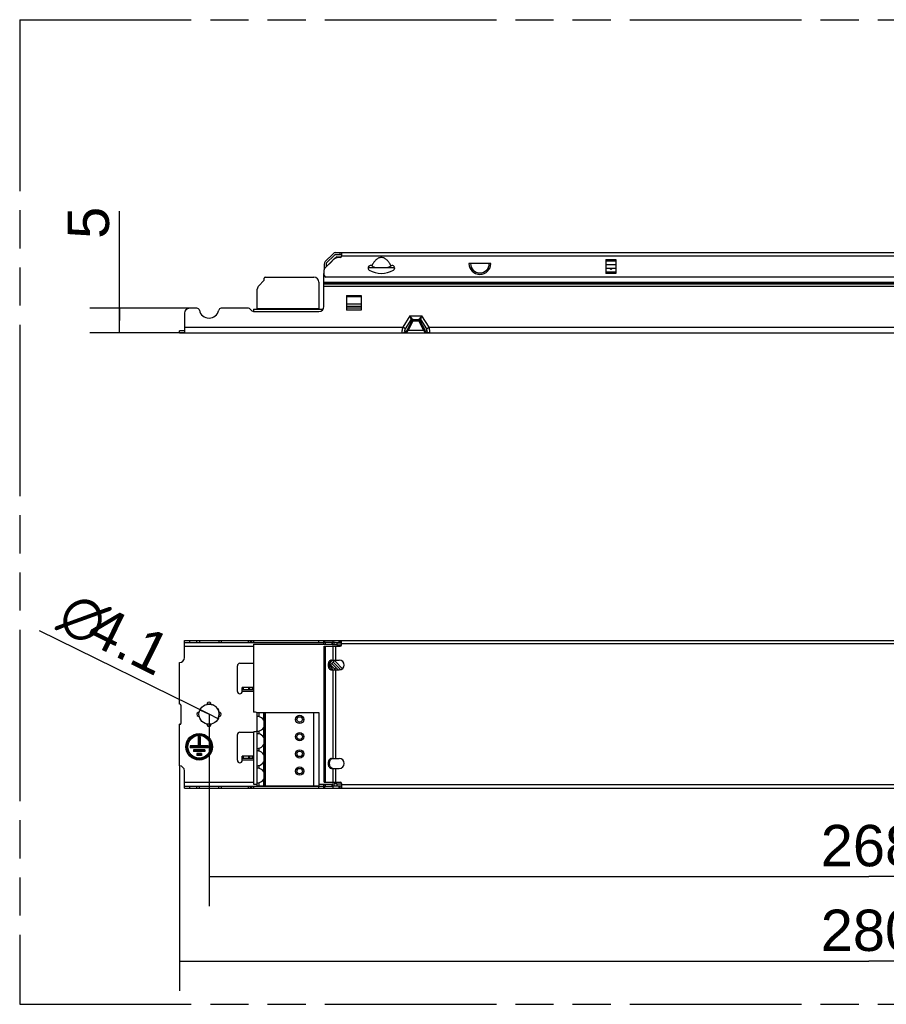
# Model space of a CAD drawing. Header units: millimetres. Extents: x 0 to 210, y 0 to 297.
# Tile 3 of 11: x 50 to 94, y 133 to 183. Entities that reach past the tile are written whole.
import ezdxf
from ezdxf.enums import TextEntityAlignment as Align

# ---------------------------------------------------------------- set-up
doc = ezdxf.new("R2010")
doc.units = ezdxf.units.MM
doc.header["$LTSCALE"] = 19.36
doc.linetypes.add('PHANTOM', pattern=[0.8, 0.45, -0.05, 0.1, -0.05, 0.1, -0.05])
doc.layers.get('0').update_dxf_attribs({"linetype": 'CONTINUOUS'})
doc.layers.add('DEFAULT_3', color=7, linetype='PHANTOM')
doc.layers.add('Z_DIM_2D', color=7, linetype='CONTINUOUS')
doc.styles.add('TEXTSTYLE_3', font='helveticaneueltw1g-ltcn.otf')
doc.styles.add('TEXTSTYLE_4', font='gdt', dxfattribs={"width": 0.7})
doc.dimstyles.new('DIMSTYLE_1', dxfattribs={"dimtxt": 2.1, "dimasz": 3.5, "dimexe": 1.5, "dimexo": 0, "dimgap": 0.525, "dimtad": 1, "dimdec": 3, "dimlfac": 4, "dimdsep": 46, "dimtxsty": 'TEXTSTYLE_3', "dimblk": '_FILLED', "dimblk1": '_FILLED', "dimblk2": '_FILLED', "dimcen": 0.09, "dimclrt": 5, "dimadec": 3, "dimazin": 2, "dimtp": 0.5, "dimtm": 0.5, "dimtfac": 1, "dimtdec": 3, "dimtofl": 0, "dimtmove": 0, "dimatfit": 3, "dimldrblk": '_FILLED', "dimfxl": 0, "dimtolj": 1, "dimarcsym": 0})
doc.dimstyles.new('DIMSTYLE_3', dxfattribs={"dimtxt": 2.1, "dimasz": 3.5, "dimexe": 1.5, "dimexo": 0, "dimgap": 0.525, "dimtad": 1, "dimdec": 3, "dimlfac": 4, "dimdsep": 46, "dimtxsty": 'TEXTSTYLE_3', "dimblk": '_FILLED', "dimblk1": '_FILLED', "dimblk2": '_FILLED', "dimcen": 0.09, "dimclrt": 5, "dimadec": 3, "dimazin": 2, "dimtp": 0.1, "dimtm": 0.1, "dimtfac": 1, "dimtdec": 3, "dimtofl": 0, "dimtmove": 0, "dimatfit": 3, "dimldrblk": '_FILLED', "dimfxl": 0, "dimtolj": 1, "dimarcsym": 0})
doc.dimstyles.new('DIMSTYLE_4', dxfattribs={"dimtxt": 2.1, "dimasz": 3.5, "dimexe": 1.5, "dimexo": 0, "dimtad": 1, "dimdec": 3, "dimlfac": 4, "dimdsep": 46, "dimtxsty": 'TEXTSTYLE_3', "dimblk": '_FILLED', "dimblk1": '_FILLED', "dimblk2": '_FILLED', "dimcen": 0.09, "dimclrt": 5, "dimadec": 3, "dimazin": 2, "dimtp": 0.1, "dimtm": 0.1, "dimtfac": 1, "dimtdec": 3, "dimtmove": 0, "dimatfit": 2, "dimldrblk": '_FILLED', "dimfxl": 0, "dimtolj": 1, "dimarcsym": 0})

# ---------------------------------------------------------------- blocks, each defined once
blk = doc.blocks.new('*D2')
at = {"layer": 'Z_DIM_2D', "color": 2, "linetype": 'Continuous', "transparency": 16777216}
for p, q in [((58.241, 144.785), (58.241, 133.363)), ((128.241, 144.785), (128.241, 133.363)), ((58.241, 134.863), (93.241, 134.863)), ((128.241, 134.863), (93.241, 134.863))]:
    blk.add_line(p, q, dxfattribs=at)
at = {"layer": 'Z_DIM_2D', "color": 5, "linetype": 'Continuous', "transparency": 16777216, "style": 'TEXTSTYLE_3'}
blk.add_text('280', height=2.1, dxfattribs=at).set_placement((93.241, 135.388), align=Align.CENTER)
blk = doc.blocks.new('_FILLED')
at = {"color": 0, "linetype": 'ByBlock'}
blk.add_solid([(0, 0), (-1, 0.125), (-1, -0.125)], dxfattribs=at)
blk = doc.blocks.new('_NONE')
blk = doc.blocks.new('*D3')
at = {"layer": 'Z_DIM_2D', "color": 2, "linetype": 'Continuous', "transparency": 16777216}
for p, q in [((59.741, 147.41), (59.741, 137.664)), ((126.741, 147.41), (126.741, 137.664)), ((59.741, 139.164), (93.241, 139.164)), ((126.741, 139.164), (93.241, 139.164))]:
    blk.add_line(p, q, dxfattribs=at)
at = {"layer": 'Z_DIM_2D', "color": 5, "linetype": 'Continuous', "transparency": 16777216, "style": 'TEXTSTYLE_3'}
blk.add_text('268', height=2.1, dxfattribs=at).set_placement((93.241, 139.689), align=Align.CENTER)
blk = doc.blocks.new('*D7')
at = {"layer": 'Z_DIM_2D', "color": 2, "linetype": 'Continuous', "transparency": 16777216}
for p, q in [((59.741, 147.41), (51.141, 151.651)), ((59.281, 147.637), (59.741, 147.41)), ((60.201, 147.184), (59.741, 147.41))]:
    blk.add_line(p, q, dxfattribs=at)
at = {"layer": 'Z_DIM_2D', "color": 5, "linetype": 'Continuous', "transparency": 16777216}
for s, style, p in [('n', 'TEXTSTYLE_4', (53.885, 150.884)), ('4.1', 'TEXTSTYLE_3', (57.047, 149.324))]:
    blk.add_text(s, height=2.1, rotation=-26.2485, dxfattribs=dict(at, style=style)).set_placement(p, align=Align.RIGHT)
blk = doc.blocks.new('*D8')
at = {"layer": 'Z_DIM_2D', "color": 2, "linetype": 'Continuous', "transparency": 16777216}
for p, q in [((55.188, 167.399), (55.188, 172.961)), ((58.741, 168.024), (53.688, 168.024)), ((55.188, 168.024), (55.188, 167.399)), ((55.188, 166.774), (55.188, 167.399)), ((58.491, 166.774), (53.688, 166.774))]:
    blk.add_line(p, q, dxfattribs=at)
at = {"layer": 'Z_DIM_2D', "color": 5, "linetype": 'Continuous', "transparency": 16777216, "style": 'TEXTSTYLE_3'}
blk.add_text('5', height=2.1, rotation=90, dxfattribs=at).set_placement((54.663, 171.551))

msp = doc.modelspace()

# ---------------------------------------------------------------- linework, layer by layer
at = {"color": 6, "linetype": 'Continuous'}
for p, q in [((65.63414, 170.39646), (66.03592, 170.79824)), ((65.70485, 170.32575), (66.10663, 170.72753)), ((66.15966, 170.8495), (120.32253, 170.8495)), ((66.15966, 170.7495), (66.46609, 170.7495)), ((66.39109, 170.5995), (66.33178, 170.5995)), ((66.46609, 170.8495), (66.46609, 170.6745)), ((79.89109, 170.50979), (79.89109, 169.78921)), ((80.39109, 170.50979), (80.39109, 169.78921)), ((65.58288, 170.27272), (65.58288, 170.00611)), ((65.61003, 170.04343), (66.04894, 170.48234)), ((65.68288, 170.27272), (65.68288, 170.12321)), ((68.00614, 170.18277), (68.00071, 170.18578)), ((68.01764, 170.17588), (68.00607, 170.18264)), ((68.97612, 170.18264), (68.96461, 170.17592)), ((68.98162, 170.18579), (68.97612, 170.18264)), ((68.98165, 170.18565), (68.97612, 170.18264)), ((74.04787, 170.2995), (72.93432, 170.2995)), ((65.56609, 169.93737), (65.56609, 169.7995)), ((120.81609, 169.5995), (65.66609, 169.5995)), ((65.56609, 151.06029), (65.56609, 151.16029)), ((65.56609, 151.16029), (120.91609, 151.16029)), ((65.56609, 151.06029), (65.58512, 151.06029)), ((65.98526, 151.06029), (66.46609, 151.06029)), ((66.46609, 150.93529), (66.46609, 151.16029)), ((65.58288, 143.96029), (65.58288, 150.86029)), ((65.58288, 150.86029), (66.39109, 150.86029)), ((65.96092, 150.16029), (66.35359, 150.16029)), ((65.96092, 149.66029), (66.35359, 149.66029)), ((65.96092, 145.16029), (66.35359, 145.16029)), ((65.96092, 144.66029), (66.35359, 144.66029)), ((65.56609, 143.66029), (65.56609, 143.76029)), ((65.62277, 143.76029), (65.56609, 143.76029)), ((65.56609, 143.66029), (120.91609, 143.66029)), ((65.58288, 143.96029), (66.39109, 143.96029)), ((66.46609, 143.76029), (65.98526, 143.76029)), ((66.46609, 143.88529), (66.46609, 143.66029))]:
    msp.add_line(p, q, dxfattribs=at)
at = {"color": 7, "linetype": 'Continuous'}
for p, q in [((65.99638, 170.44302), (66.09465, 170.54092)), ((66.23026, 170.637), (66.45604, 170.637)), ((65.63932, 170.07964), (65.98526, 170.42559)), ((65.98526, 170.42559), (65.99638, 170.44302)), ((67.81843, 170.0995), (69.16377, 170.0995)), ((62.54109, 169.48057), (62.54109, 169.5495)), ((62.59109, 169.5995), (65.06609, 169.5995)), ((65.56609, 168.112), (65.56609, 169.7995)), ((62.26432, 169.17272), (62.51913, 169.42753)), ((65.31609, 169.3495), (65.31609, 167.9995)), ((62.19109, 167.9995), (62.19109, 168.99595)), ((66.71609, 168.6745), (66.71609, 167.9245)), ((67.46609, 168.6745), (67.46609, 167.9245)), ((59.12872, 168.0245), (58.74109, 168.0245)), ((61.73932, 168.0245), (60.35347, 168.0245)), ((58.49109, 167.7745), (58.49109, 166.7745)), ((61.82771, 167.98789), (61.91698, 167.89861)), ((61.99109, 167.987), (61.99109, 167.862)), ((61.99109, 167.987), (65.53228, 167.987)), ((62.00537, 167.862), (65.31609, 167.862)), ((65.31609, 167.9995), (62.19109, 167.9995)), ((63.51736, 167.99325), (63.08424, 167.99325)), ((63.29734, 167.987), (63.29734, 167.9995)), ((63.38484, 167.987), (63.38484, 167.9995)), ((64.74613, 167.99325), (64.43675, 167.99325)), ((64.54734, 167.987), (64.54734, 167.9995)), ((64.63484, 167.987), (64.63484, 167.9995)), ((70.11139, 167.462), (70.37079, 167.462)), ((58.24109, 166.7745), (58.24109, 166.8745)), ((58.49109, 166.8745), (58.24109, 166.8745)), ((58.24109, 166.7745), (128.24109, 166.7745)), ((58.49109, 150.28529), (58.49109, 151.16029)), ((58.49109, 151.16029), (65.56609, 151.16029)), ((58.49109, 151.06029), (65.56609, 151.06029)), ((65.56609, 150.96029), (65.56609, 151.06029)), ((65.98526, 151.06029), (65.58512, 151.06029)), ((65.98526, 150.96029), (65.98526, 151.06029)), ((65.99638, 151.05953), (65.99638, 150.95991)), ((66.09465, 151.05097), (65.99638, 151.05953)), ((66.23026, 151.04256), (66.23026, 150.94294)), ((66.23026, 151.04256), (66.46609, 151.04256)), ((61.99109, 150.96029), (61.99109, 147.52279)), ((61.99109, 150.96029), (65.99638, 150.96029)), ((65.99638, 150.95991), (66.09465, 150.95135)), ((66.23026, 150.94294), (66.46609, 150.94294)), ((58.24109, 147.92279), (58.24109, 150.03529)), ((65.94068, 150.08963), (65.90533, 150.05427)), ((65.90533, 149.91285), (66.04675, 150.05427)), ((66.51926, 149.72318), (66.15281, 150.08963)), ((61.17859, 148.57279), (61.17859, 149.87279)), ((61.30359, 149.99779), (61.99109, 149.99779)), ((65.90533, 149.91285), (66.15788, 149.66029)), ((65.90534, 149.84213), (65.94068, 149.80678)), ((66.2993, 149.66029), (65.97604, 149.98356)), ((61.42859, 148.57279), (61.42859, 148.77279)), ((61.99109, 148.77279), (61.42859, 148.77279)), ((61.42859, 148.67279), (61.99109, 148.67279)), ((61.95359, 148.67279), (61.95359, 148.77279)), ((58.26609, 147.92279), (58.24109, 147.92279)), ((58.31609, 147.87279), (58.31609, 146.94779)), ((62.19109, 143.77279), (62.19109, 147.49779)), ((62.19109, 147.49779), (65.31609, 147.49779)), ((62.54109, 143.77279), (62.54109, 147.49779)), ((65.31609, 147.49779), (65.31609, 143.77279)), ((58.24109, 144.78529), (58.24109, 146.89779)), ((58.26609, 146.89779), (58.24109, 146.89779)), ((61.99109, 146.52279), (61.99109, 143.86029)), ((59.19109, 146.26029), (59.19109, 145.81029)), ((59.19109, 146.26029), (59.29109, 146.26029)), ((59.24109, 146.26029), (59.24109, 145.76029)), ((59.29109, 146.26029), (59.29109, 145.81029)), ((61.17859, 145.07279), (61.17859, 146.37279)), ((61.30359, 146.49779), (61.99109, 146.49779)), ((58.79109, 145.81029), (58.79109, 145.71029)), ((59.19109, 145.81029), (58.79109, 145.81029)), ((59.69109, 145.76029), (58.79109, 145.76029)), ((59.69109, 145.71029), (58.79109, 145.71029)), ((58.95359, 145.61029), (58.95359, 145.51029)), ((59.52859, 145.61029), (58.95359, 145.61029)), ((59.52859, 145.56029), (58.95359, 145.56029)), ((59.52859, 145.51029), (58.95359, 145.51029)), ((59.19109, 145.81029), (59.24109, 145.76029)), ((59.24109, 145.76029), (59.29109, 145.81029)), ((59.69109, 145.81029), (59.29109, 145.81029)), ((59.52859, 145.61029), (59.52859, 145.51029)), ((59.69109, 145.81029), (59.69109, 145.71029)), ((59.11609, 145.41029), (59.11609, 145.31029)), ((59.36609, 145.41029), (59.11609, 145.41029)), ((59.36609, 145.36029), (59.11609, 145.36029)), ((59.36609, 145.31029), (59.11609, 145.31029)), ((59.36609, 145.41029), (59.36609, 145.31029)), ((61.42859, 145.07279), (61.42859, 145.27279)), ((61.99109, 145.27279), (61.42859, 145.27279)), ((61.42859, 145.17279), (61.99109, 145.17279)), ((61.95359, 145.17279), (61.95359, 145.27279)), ((58.49109, 143.66029), (58.49109, 144.53529)), ((58.49109, 143.76029), (65.56609, 143.76029)), ((58.49109, 143.66029), (65.56609, 143.66029)), ((61.99109, 143.86029), (62.19109, 143.86029)), ((62.19109, 143.77279), (65.31609, 143.77279)), ((65.31609, 143.86029), (65.99638, 143.86029)), ((65.56609, 143.76029), (65.56609, 143.86029)), ((65.62277, 143.76029), (65.98526, 143.76029)), ((65.98526, 143.76029), (65.98526, 143.86029)), ((66.09465, 143.86924), (65.99638, 143.86067)), ((65.99638, 143.86067), (65.99638, 143.76105)), ((65.99638, 143.76105), (66.09465, 143.76962)), ((66.23026, 143.87764), (66.23026, 143.77802)), ((66.23026, 143.87764), (66.46609, 143.87764)), ((66.23026, 143.77802), (66.46609, 143.77802))]:
    msp.add_line(p, q, dxfattribs=at)
at = {"color": 9, "linetype": 'Continuous'}
for p, q in [((66.39109, 170.7495), (66.39109, 170.8495)), ((120.01609, 170.6745), (66.46609, 170.6745)), ((79.89109, 170.50979), (80.39109, 170.50979)), ((65.99219, 170.42559), (65.98526, 170.42559)), ((65.99638, 170.44302), (66.00962, 170.44302)), ((80.39109, 170.42229), (79.89109, 170.42229)), ((79.89109, 170.2495), (80.39109, 170.2495)), ((80.39109, 170.0495), (79.89109, 170.0495)), ((79.89109, 169.87671), (80.39109, 169.87671)), ((80.39109, 169.78921), (79.89109, 169.78921)), ((65.56609, 169.3495), (120.91609, 169.3495)), ((120.91609, 169.27879), (65.56609, 169.27879)), ((65.56609, 169.26666), (120.91609, 169.26666)), ((120.91609, 169.12524), (65.56609, 169.12524)), ((66.71609, 168.6745), (67.46609, 168.6745)), ((67.46609, 168.6098), (66.71609, 168.6098)), ((66.71609, 168.24263), (67.46609, 168.24263)), ((67.46609, 168.1195), (66.71609, 168.1195)), ((66.71609, 168.0445), (67.46609, 168.0445)), ((67.46609, 167.9245), (66.71609, 167.9245)), ((69.93447, 167.637), (69.57338, 167.0745)), ((69.93447, 167.637), (69.9955, 167.43296)), ((70.07321, 167.47542), (69.93447, 167.637)), ((69.93447, 167.637), (70.54772, 167.637)), ((70.54772, 167.637), (70.40898, 167.47542)), ((70.48668, 167.43296), (70.54772, 167.637)), ((70.90881, 167.0745), (70.54772, 167.637)), ((58.49109, 167.0745), (69.57338, 167.0745)), ((69.70936, 166.98721), (69.57338, 167.0745)), ((69.70936, 166.98721), (69.9955, 167.43296)), ((70.03711, 167.40597), (69.79062, 166.9222)), ((69.84889, 166.9042), (70.09534, 167.38788)), ((70.03415, 167.41188), (70.03969, 167.41188)), ((70.09534, 167.38788), (70.38685, 167.38788)), ((70.11139, 167.462), (70.10622, 167.46172)), ((70.37079, 167.462), (70.37182, 167.46172)), ((70.38685, 167.38788), (70.63329, 166.90421)), ((70.4425, 167.41188), (70.44803, 167.41188)), ((70.44512, 167.40588), (70.69157, 166.9222)), ((70.48668, 167.43296), (70.77283, 166.98721)), ((70.77283, 166.98721), (70.90881, 167.0745)), ((70.90881, 167.0745), (95.07338, 167.0745)), ((69.69089, 166.86221), (69.76436, 166.86221)), ((70.63329, 166.90421), (69.84889, 166.9042)), ((70.7913, 166.86221), (70.71782, 166.86223)), ((58.74109, 151.16029), (58.74109, 151.06029)), ((59.12872, 151.06029), (59.12872, 151.16029)), ((59.2512, 151.16029), (59.2512, 151.06029)), ((60.23099, 151.16029), (60.23099, 151.06029)), ((60.35347, 151.16029), (60.35347, 151.06029)), ((61.73932, 151.06029), (61.73932, 151.16029)), ((61.82771, 151.16029), (61.82771, 151.06029)), ((61.91698, 151.06029), (61.91698, 151.16029)), ((62.00537, 151.16029), (62.00537, 151.06029)), ((65.31609, 151.06029), (65.31609, 151.16029)), ((65.61003, 151.16029), (65.61003, 151.06029)), ((65.63932, 151.06029), (65.63932, 150.96029)), ((66.04894, 151.06029), (66.04894, 151.16029)), ((66.09465, 150.95135), (66.09465, 151.05097)), ((66.33178, 151.16029), (66.33178, 151.06029)), ((66.39109, 151.06029), (66.39109, 151.16029)), ((58.49109, 150.86029), (61.99109, 150.86029)), ((65.63414, 150.86029), (65.63414, 143.96029)), ((66.03592, 150.16029), (66.03592, 150.86029)), ((66.15966, 150.86029), (66.15966, 150.16029)), ((120.01609, 150.98529), (66.46609, 150.98529)), ((66.42898, 149.67204), (66.04675, 150.05427)), ((66.03592, 145.16029), (66.03592, 149.66029)), ((66.18726, 149.77234), (66.11655, 149.70163)), ((66.15966, 149.66029), (66.15966, 145.16029)), ((66.26876, 149.69084), (66.23821, 149.66029)), ((61.99109, 148.57279), (61.42859, 148.57279)), ((61.47859, 148.77279), (61.47859, 148.67279)), ((61.7527, 148.67279), (61.7527, 148.77279)), ((61.79802, 148.77279), (61.79802, 148.67279)), ((62.26432, 147.49779), (62.26432, 147.29057)), ((62.51913, 147.1045), (62.51913, 147.49779)), ((62.59109, 147.49779), (62.59109, 143.77279)), ((65.06609, 143.77279), (65.06609, 147.49779)), ((62.26432, 146.55501), (62.26432, 146.41557)), ((62.51913, 146.2295), (62.51913, 146.74108)), ((62.26432, 145.68001), (62.26432, 145.54057)), ((62.51913, 145.3545), (62.51913, 145.86608)), ((61.99109, 145.07279), (61.42859, 145.07279)), ((61.47859, 145.27279), (61.47859, 145.17279)), ((61.7527, 145.17279), (61.7527, 145.27279)), ((61.79802, 145.27279), (61.79802, 145.17279)), ((62.26432, 144.80501), (62.26432, 144.66557)), ((62.51913, 144.4795), (62.51913, 144.99108)), ((66.03592, 143.96029), (66.03592, 144.66029)), ((66.15966, 144.66029), (66.15966, 143.96029)), ((62.51913, 143.77279), (62.51913, 144.11608)), ((58.49109, 143.96029), (61.99109, 143.96029)), ((58.74109, 143.76029), (58.74109, 143.66029)), ((59.12872, 143.66029), (59.12872, 143.76029)), ((59.2512, 143.66029), (59.2512, 143.76029)), ((60.23099, 143.66029), (60.23099, 143.76029)), ((60.35347, 143.76029), (60.35347, 143.66029)), ((61.73932, 143.66029), (61.73932, 143.76029)), ((61.82771, 143.76029), (61.82771, 143.66029)), ((61.91698, 143.66029), (61.91698, 143.76029)), ((62.00537, 143.76029), (62.00537, 143.66029)), ((62.26432, 143.93001), (62.26432, 143.77279)), ((65.31609, 143.66029), (65.31609, 143.76029)), ((65.61003, 143.76029), (65.61003, 143.66029)), ((65.63932, 143.86029), (65.63932, 143.76029)), ((66.04894, 143.66029), (66.04894, 143.76029)), ((66.09465, 143.76962), (66.09465, 143.86924)), ((66.33178, 143.76029), (66.33178, 143.66029)), ((66.39109, 143.66029), (66.39109, 143.76029)), ((66.46609, 143.83529), (120.01609, 143.83529))]:
    msp.add_line(p, q, dxfattribs=at)
at = {"color": 7, "linetype": 'Continuous'}
for centre, radius in [((59.74109, 147.41029), 0.5125), ((64.34109, 147.14779), 0.2125), ((64.34109, 147.14779), 0.1375), ((59.24109, 145.76029), 0.675), ((59.24109, 145.76029), 0.625), ((59.24109, 145.76029), 0.575), ((64.34109, 146.27279), 0.2125), ((64.34109, 146.27279), 0.1375), ((64.34109, 145.39779), 0.2125), ((64.34109, 145.39779), 0.1375), ((64.34109, 144.52279), 0.2125), ((64.34109, 144.52279), 0.1375)]:
    msp.add_circle(centre, radius, dxfattribs=at)
at = {"color": 6, "linetype": 'Continuous'}
for centre, radius, start, end in [((66.15966, 170.6745), 0.175, 90, 135), ((66.33178, 170.1995), 0.4, 90, 135), ((66.15966, 170.6745), 0.075, 90, 135), ((66.39109, 170.6745), 0.075, 270, 360), ((65.71609, 169.93737), 0.15, 135, 180), ((65.75788, 170.27272), 0.175, 135, 180), ((65.75788, 170.27272), 0.075, 135, 180), ((67.94109, 170.07585), 0.125, 80.135822, 239.228403), ((67.9408, 170.07442), 0.12646, 73.226738, 80.119088), ((67.93999, 170.07197), 0.12904, 64.168704, 73.196459), ((67.93942, 170.07069), 0.13044, 61.960682, 64.184157), ((68.49128, 171.00001), 0.95054, 240.113092, 251.328663), ((68.49114, 170.99945), 0.94994, 288.668998, 299.895984), ((69.04109, 170.07585), 0.125, 318.652437, 118.395831), ((65.81609, 169.7995), 0.25, 180.000027, 233.130102), ((68.49109, 170.9995), 1.2, 239.227675, 300.808561), ((69.03955, 170.07741), 0.12719, 301.351853, 318.58393), ((66.39109, 150.93529), 0.075, 270, 360), ((66.35359, 149.91029), 0.25, 270, 90), ((66.03236, 149.79035), 0.13011, 253.243965, 261.459434), ((66.35359, 144.91029), 0.25, 270, 90), ((66.03236, 144.79035), 0.13011, 253.243965, 261.459434), ((66.39109, 143.88529), 0.075, 0, 90)]:
    msp.add_arc(centre, radius, start, end, dxfattribs=at)
at = {"color": 7, "linetype": 'Continuous'}
for centre, radius, start, end in [((66.4495, 170.18382), 0.50343, 115.816867, 134.81885), ((65.81609, 169.90287), 0.25, 135, 146.497606), ((80.14109, 169.9745), 0.05, 30, 150), ((62.59109, 169.5495), 0.05, 90, 180), ((65.06609, 169.3495), 0.25, 0, 90), ((62.44109, 168.99595), 0.25, 135, 180), ((62.46609, 169.48057), 0.075, 315, 360), ((58.74109, 167.7745), 0.25, 90, 180), ((59.12872, 167.8995), 0.125, 11.536959, 90), ((60.35347, 167.8995), 0.125, 90, 168.463041), ((61.73932, 167.8995), 0.125, 45, 90), ((65.31609, 168.112), 0.25, 270, 360), ((59.74109, 168.0245), 0.5, 191.536959, 348.463041), ((62.00537, 167.987), 0.125, 225, 270), ((65.98523, 150.97833), 0.08197, 82.186072, 89.97717), ((65.98526, 150.79763), 0.16266, 86.080063, 89.996971), ((58.24109, 150.28529), 0.25, 270, 360), ((66.01139, 149.94821), 0.15, 135.000143, 225.007031), ((66.04675, 149.98356), 0.15, 45.001456, 134.998544), ((65.95836, 150.14266), 0.125, 315, 353.780714), ((61.30359, 149.87279), 0.125, 90, 180), ((65.69318, 149.55929), 0.35001, 16.832815, 44.999137), ((61.30359, 148.57279), 0.125, 180, 360), ((59.74109, 147.92279), 0.10711, 354.001718, 185.998282), ((58.26609, 147.87279), 0.05, 0, 90), ((59.22859, 147.41029), 0.10711, 84.001718, 275.998282), ((60.25359, 147.41029), 0.10711, 264.001718, 95.998282), ((61.99111, 147.02279), 0.5, 66.413148, 90.002146), ((58.26609, 146.94779), 0.05, 270, 360), ((59.74109, 146.89779), 0.10711, 174.001718, 5.998282), ((61.99111, 147.02279), 0.5, 269.997854, 293.586937), ((61.30359, 146.37279), 0.125, 90, 180), ((61.30359, 145.07279), 0.125, 180, 360), ((58.24109, 144.53529), 0.25, 0, 90), ((65.98526, 144.02295), 0.16266, 270.003029, 273.919937), ((65.98523, 143.84226), 0.08197, 270.02283, 277.813928)]:
    msp.add_arc(centre, radius, start, end, dxfattribs=at)
at = {"color": 9, "linetype": 'Continuous'}
for centre, radius, start, end in [((73.49109, 170.2995), 0.55678, 180, 360), ((73.49109, 170.2995), 0.47724, 180, 360), ((69.45235, 167.47037), 0.64826, 352.689654, 354.823442), ((70.11132, 167.39567), 0.06633, 94.362275, 103.727517), ((70.10837, 167.40763), 0.05422, 87.789508, 92.209638), ((70.3738, 167.4081), 0.05375, 87.823362, 92.226507)]:
    msp.add_arc(centre, radius, start, end, dxfattribs=at)
at = {"color": 7, "linetype": 'Continuous'}
for centre, major_axis, start_param, end_param in [((62.19109, 146.92279), (0, 0.375), -1.06492934, -0.19652473), ((62.19109, 146.92279), (0, 0.375), -2.94506792, -2.07666332), ((62.19109, 146.04779), (0, 0.375), -1.06492934, -0.19652473), ((62.19109, 146.04779), (0, 0.375), -2.94506792, -2.07666332), ((62.19109, 145.17279), (0, 0.375), -1.06492934, -0.19652473), ((62.19109, 145.17279), (0, 0.375), -2.94506792, -2.07666332), ((62.19109, 144.29779), (0, 0.375), -1.06492934, -0.19652473), ((62.19109, 144.29779), (0.375, 0), -1.37427159, -0.50586699)]:
    msp.add_ellipse(centre, major_axis=major_axis, ratio=1, start_param=start_param, end_param=end_param, dxfattribs=at)
at = {"color": 6, "linetype": 'Continuous'}
for points, knots in [([(68.97612, 170.18264), (68.95105, 170.23293), (68.89561, 170.33101), (68.79146, 170.46429), (68.65926, 170.57155), (68.49117, 170.61969), (68.32306, 170.57163), (68.19084, 170.4644), (68.08666, 170.33114), (68.0312, 170.23306), (68.00614, 170.18277)], [0, 0, 0, 0, 0.12540247, 0.25071018, 0.37571234, 0.50000094, 0.62428866, 0.74928995, 0.87459676, 1, 1, 1, 1]), ([(65.96092, 150.16029), (65.93749, 150.16029), (65.88718, 150.14508), (65.82956, 150.08683), (65.79256, 150.00494), (65.77978, 149.91029), (65.79256, 149.81564), (65.82956, 149.73375), (65.88717, 149.67551), (65.93749, 149.66029), (65.96092, 149.66029)], [0, 0, 0, 0, 0.10473489, 0.22232752, 0.35601406, 0.49999826, 0.64398154, 0.77766787, 0.89526289, 1, 1, 1, 1]), ([(65.99485, 149.66576), (65.97447, 149.67189), (65.93422, 149.69574), (65.88974, 149.75342), (65.86131, 149.82747), (65.85155, 149.91017), (65.86125, 149.99288), (65.88963, 150.06696), (65.93407, 150.12471), (65.9743, 150.14861), (65.99468, 150.15477)], [0, 0, 0, 0, 0.10673591, 0.22661001, 0.35942508, 0.49994068, 0.64046711, 0.77331312, 0.89322979, 1, 1, 1, 1]), ([(65.96092, 145.16029), (65.93749, 145.16029), (65.88718, 145.14508), (65.82956, 145.08683), (65.79256, 145.00494), (65.77978, 144.91029), (65.79256, 144.81564), (65.82956, 144.73375), (65.88717, 144.67551), (65.93749, 144.66029), (65.96092, 144.66029)], [0, 0, 0, 0, 0.10473489, 0.22232752, 0.35601406, 0.49999826, 0.64398154, 0.77766787, 0.89526289, 1, 1, 1, 1]), ([(65.99485, 144.66576), (65.97447, 144.67189), (65.93422, 144.69574), (65.88974, 144.75342), (65.86131, 144.82747), (65.85155, 144.91017), (65.86125, 144.99288), (65.88963, 145.06696), (65.93407, 145.12471), (65.9743, 145.14861), (65.99468, 145.15477)], [0, 0, 0, 0, 0.10673591, 0.22661001, 0.35942508, 0.49994068, 0.64046711, 0.77331312, 0.89322979, 1, 1, 1, 1])]:
    msp.add_open_spline(points, degree=3, knots=knots, dxfattribs=at)
at = {"color": 9, "linetype": 'Continuous'}
for points, knots in [([(69.57338, 167.0745), (69.56307, 167.03654), (69.54708, 166.96567), (69.53657, 166.89363), (69.53466, 166.86042)], [0, 0, 0, 0, 0.54178844, 1, 1, 1, 1]), ([(69.9955, 167.43296), (70.00921, 167.45096), (70.03629, 167.46929), (70.06586, 167.47482), (70.07321, 167.47542)], [0, 0, 0, 0, 0.75429519, 1, 1, 1, 1]), ([(69.9955, 167.43296), (69.99911, 167.42636), (70.01051, 167.41457), (70.02638, 167.41188), (70.03415, 167.41188)], [0, 0, 0, 0, 0.4916898, 1, 1, 1, 1]), ([(70.03415, 167.41188), (70.04123, 167.42559), (70.06148, 167.44984), (70.0915, 167.46078), (70.10628, 167.46181)], [0, 0, 0, 0, 0.510113, 1, 1, 1, 1]), ([(70.09534, 167.38788), (70.08444, 167.39307), (70.06559, 167.40064), (70.04541, 167.40608), (70.03706, 167.40588)], [0, 0, 0, 0, 0.59104439, 1, 1, 1, 1]), ([(70.09559, 167.4601), (70.08977, 167.45869), (70.06618, 167.44961), (70.0479, 167.42912), (70.03969, 167.41188)], [0, 0, 0, 0, 0.23855401, 1, 1, 1, 1]), ([(70.09797, 167.41188), (70.08731, 167.41474), (70.06781, 167.4179), (70.04754, 167.4155), (70.03969, 167.41188)], [0, 0, 0, 0, 0.56068317, 1, 1, 1, 1]), ([(70.07321, 167.47542), (70.07525, 167.47302), (70.08604, 167.46407), (70.10077, 167.46206), (70.11139, 167.462)], [0, 0, 0, 0, 0.22870702, 1, 1, 1, 1]), ([(70.09797, 167.41188), (70.09902, 167.42368), (70.10086, 167.43944), (70.10564, 167.45564), (70.10865, 167.46108), (70.11046, 167.46181)], [0, 0, 0, 0, 0.68044112, 0.8877425, 1, 1, 1, 1]), ([(70.11046, 167.46181), (70.11062, 167.46186), (70.1109, 167.46199), (70.11125, 167.46198), (70.11136, 167.4619)], [0, 0, 0, 0, 0.55991918, 1, 1, 1, 1]), ([(70.37079, 167.462), (70.37465, 167.46202), (70.38815, 167.46275), (70.40266, 167.46789), (70.40898, 167.47542)], [0, 0, 0, 0, 0.28216537, 1, 1, 1, 1]), ([(70.37171, 167.46181), (70.37353, 167.46109), (70.37654, 167.45565), (70.38133, 167.43946), (70.38317, 167.42369), (70.38422, 167.41188)], [0, 0, 0, 0, 0.11223873, 0.31943285, 1, 1, 1, 1]), ([(70.44804, 167.41188), (70.44096, 167.4256), (70.42068, 167.44986), (70.39063, 167.46079), (70.37584, 167.46181)], [0, 0, 0, 0, 0.51013508, 1, 1, 1, 1]), ([(70.4425, 167.41188), (70.43603, 167.42545), (70.41791, 167.4494), (70.38953, 167.46079), (70.37584, 167.46181)], [0, 0, 0, 0, 0.52266617, 1, 1, 1, 1]), ([(70.38422, 167.41188), (70.39488, 167.41474), (70.41438, 167.4179), (70.43465, 167.4155), (70.4425, 167.41188)], [0, 0, 0, 0, 0.56068856, 1, 1, 1, 1]), ([(70.44512, 167.40588), (70.43677, 167.40608), (70.4166, 167.40064), (70.39775, 167.39306), (70.38685, 167.38788)], [0, 0, 0, 0, 0.40895315, 1, 1, 1, 1]), ([(70.44803, 167.41188), (70.45581, 167.41197), (70.47166, 167.41453), (70.48313, 167.42633), (70.48668, 167.43296)], [0, 0, 0, 0, 0.50830389, 1, 1, 1, 1]), ([(70.94558, 166.88501), (70.94415, 166.89933), (70.93572, 166.96318), (70.92192, 167.02627), (70.90881, 167.0745)], [0, 0, 0, 0, 0.22363037, 1, 1, 1, 1]), ([(69.53466, 166.86042), (69.53395, 166.8482), (69.53386, 166.82613), (69.53532, 166.79794), (69.54556, 166.7745), (69.55491, 166.7745)], [0, 0, 0, 0, 0.3985031, 0.69539699, 1, 1, 1, 1]), ([(69.55491, 166.7745), (69.58247, 166.7745), (69.63954, 166.79213), (69.67783, 166.8369), (69.69089, 166.86221)], [0, 0, 0, 0, 0.49186862, 1, 1, 1, 1]), ([(69.70936, 166.98721), (69.70016, 166.97288), (69.68465, 166.9452), (69.67138, 166.90977), (69.66922, 166.88523), (69.672, 166.8719), (69.6802, 166.86341), (69.68738, 166.86221), (69.69089, 166.86221)], [0, 0, 0, 0, 0.35157583, 0.65531305, 0.77054655, 0.85765507, 0.92757826, 1, 1, 1, 1]), ([(69.76436, 166.86221), (69.76045, 166.84869), (69.75129, 166.82497), (69.72952, 166.79072), (69.7037, 166.7745), (69.68802, 166.7745)], [0, 0, 0, 0, 0.34498166, 0.6157846, 1, 1, 1, 1]), ([(69.68802, 166.7745), (69.71395, 166.77451), (69.77052, 166.79118), (69.80911, 166.83573), (69.82264, 166.86221)], [0, 0, 0, 0, 0.46575331, 1, 1, 1, 1]), ([(69.79062, 166.9222), (69.78805, 166.91717), (69.7784, 166.89759), (69.76981, 166.87745), (69.76436, 166.86221)], [0, 0, 0, 0, 0.25876692, 1, 1, 1, 1]), ([(69.76436, 166.86221), (69.77221, 166.86584), (69.79248, 166.86823), (69.81199, 166.86507), (69.82264, 166.86221)], [0, 0, 0, 0, 0.43931595, 1, 1, 1, 1]), ([(69.79062, 166.9222), (69.79897, 166.92241), (69.81915, 166.91697), (69.83799, 166.90939), (69.8489, 166.90421)], [0, 0, 0, 0, 0.40895621, 1, 1, 1, 1]), ([(69.82264, 166.86221), (69.82442, 166.8657), (69.83232, 166.88022), (69.84148, 166.89402), (69.8489, 166.90421)], [0, 0, 0, 0, 0.23722373, 1, 1, 1, 1]), ([(70.69157, 166.9222), (70.68322, 166.92241), (70.66304, 166.91697), (70.64419, 166.90939), (70.63329, 166.90421)], [0, 0, 0, 0, 0.40895478, 1, 1, 1, 1]), ([(70.63329, 166.90421), (70.63584, 166.90071), (70.64535, 166.88721), (70.65401, 166.87307), (70.65955, 166.86221)], [0, 0, 0, 0, 0.26166886, 1, 1, 1, 1]), ([(70.71783, 166.86221), (70.71422, 166.86388), (70.69506, 166.8691), (70.67468, 166.86627), (70.65955, 166.86221)], [0, 0, 0, 0, 0.20228237, 1, 1, 1, 1]), ([(70.65955, 166.86221), (70.67308, 166.83573), (70.71166, 166.79118), (70.76824, 166.77451), (70.79416, 166.7745)], [0, 0, 0, 0, 0.53424688, 1, 1, 1, 1]), ([(70.71782, 166.86223), (70.71606, 166.86716), (70.7083, 166.88757), (70.6991, 166.90742), (70.69157, 166.9222)], [0, 0, 0, 0, 0.23997109, 1, 1, 1, 1]), ([(70.79416, 166.7745), (70.77849, 166.7745), (70.75266, 166.79073), (70.73089, 166.82498), (70.72173, 166.84871), (70.71782, 166.86223)], [0, 0, 0, 0, 0.38419992, 0.65500418, 1, 1, 1, 1]), ([(70.7913, 166.86221), (70.79481, 166.86221), (70.80198, 166.86341), (70.81019, 166.8719), (70.81297, 166.88523), (70.81081, 166.90977), (70.79754, 166.9452), (70.78203, 166.97288), (70.77283, 166.98721)], [0, 0, 0, 0, 0.07242138, 0.14234474, 0.22945242, 0.3446863, 0.64842362, 1, 1, 1, 1]), ([(70.92728, 166.7745), (70.89995, 166.7745), (70.8429, 166.79195), (70.80447, 166.83669), (70.7913, 166.86221)], [0, 0, 0, 0, 0.48760747, 1, 1, 1, 1]), ([(70.92728, 166.7745), (70.93871, 166.7745), (70.9484, 166.80635), (70.94855, 166.84105), (70.94712, 166.86949), (70.94558, 166.88501)], [0, 0, 0, 0, 0.29507719, 0.59729843, 1, 1, 1, 1])]:
    msp.add_open_spline(points, degree=3, knots=knots, dxfattribs=at)
for points in [[(70.03969, 167.41188), (70.03897, 167.40988), (70.03817, 167.40786), (70.03697, 167.40611)], [(70.37584, 167.46181), (70.37417, 167.46193), (70.37248, 167.46206), (70.37081, 167.46191)], [(70.38422, 167.41188), (70.38492, 167.40386), (70.38583, 167.39587), (70.38685, 167.38788)], [(70.48668, 167.43296), (70.4688, 167.45644), (70.4384, 167.47304), (70.40898, 167.47541)], [(70.44512, 167.40588), (70.44418, 167.40773), (70.4431, 167.4096), (70.44278, 167.41165)]]:
    msp.add_open_spline(points, degree=3, dxfattribs=at)
at = {"color": 7, "linetype": 'Continuous'}
for points, knots in [([(66.23026, 151.04256), (66.21798, 151.04308), (66.17274, 151.04519), (66.12753, 151.0481), (66.09465, 151.05097)], [0, 0, 0, 0, 0.27120749, 1, 1, 1, 1]), ([(66.09465, 150.95135), (66.10489, 150.95045), (66.15004, 150.94686), (66.19528, 150.94442), (66.23026, 150.94294)], [0, 0, 0, 0, 0.2270608, 1, 1, 1, 1]), ([(62.21355, 147.29779), (62.2078, 147.29779), (62.19653, 147.29787), (62.19109, 147.28735), (62.19109, 147.28321)], [0, 0, 0, 0, 0.58161591, 1, 1, 1, 1]), ([(62.26432, 147.29057), (62.25931, 147.29157), (62.24254, 147.29478), (62.22554, 147.29779), (62.21355, 147.29779)], [0, 0, 0, 0, 0.29857516, 1, 1, 1, 1]), ([(62.19109, 146.56237), (62.19109, 146.55824), (62.19653, 146.54771), (62.2078, 146.54779), (62.21355, 146.54779)], [0, 0, 0, 0, 0.41838475, 1, 1, 1, 1]), ([(62.21355, 146.54779), (62.21696, 146.54779), (62.23406, 146.5489), (62.25088, 146.55234), (62.26432, 146.55501)], [0, 0, 0, 0, 0.19932329, 1, 1, 1, 1]), ([(62.51913, 146.74108), (62.53347, 146.76698), (62.54074, 146.8306), (62.54085, 146.89108), (62.54085, 146.92279)], [0, 0, 0, 0, 0.48292077, 1, 1, 1, 1]), ([(62.21355, 146.42279), (62.2078, 146.42279), (62.19653, 146.42287), (62.19109, 146.41235), (62.19109, 146.40821)], [0, 0, 0, 0, 0.58161591, 1, 1, 1, 1]), ([(62.26432, 146.41557), (62.25931, 146.41657), (62.24254, 146.41978), (62.22554, 146.42279), (62.21355, 146.42279)], [0, 0, 0, 0, 0.29857516, 1, 1, 1, 1]), ([(62.51913, 145.86608), (62.53347, 145.89198), (62.54074, 145.9556), (62.54085, 146.01608), (62.54085, 146.04779)], [0, 0, 0, 0, 0.48292077, 1, 1, 1, 1]), ([(62.19109, 145.68737), (62.19109, 145.68324), (62.19653, 145.67271), (62.2078, 145.67279), (62.21355, 145.67279)], [0, 0, 0, 0, 0.41838475, 1, 1, 1, 1]), ([(62.21355, 145.54779), (62.2078, 145.54779), (62.19653, 145.54787), (62.19109, 145.53735), (62.19109, 145.53321)], [0, 0, 0, 0, 0.58161591, 1, 1, 1, 1]), ([(62.21355, 145.67279), (62.21696, 145.67279), (62.23406, 145.6739), (62.25088, 145.67734), (62.26432, 145.68001)], [0, 0, 0, 0, 0.19932329, 1, 1, 1, 1]), ([(62.26432, 145.54057), (62.25931, 145.54157), (62.24254, 145.54478), (62.22554, 145.54779), (62.21355, 145.54779)], [0, 0, 0, 0, 0.29857516, 1, 1, 1, 1]), ([(62.51913, 144.99108), (62.53347, 145.01698), (62.54074, 145.0806), (62.54085, 145.14108), (62.54085, 145.17279)], [0, 0, 0, 0, 0.48292077, 1, 1, 1, 1]), ([(62.19109, 144.81237), (62.19109, 144.80824), (62.19653, 144.79771), (62.2078, 144.79779), (62.21355, 144.79779)], [0, 0, 0, 0, 0.41838475, 1, 1, 1, 1]), ([(62.21355, 144.67279), (62.2078, 144.67279), (62.19653, 144.67287), (62.19109, 144.66235), (62.19109, 144.65821)], [0, 0, 0, 0, 0.58161591, 1, 1, 1, 1]), ([(62.21355, 144.79779), (62.21696, 144.79779), (62.23406, 144.7989), (62.25088, 144.80234), (62.26432, 144.80501)], [0, 0, 0, 0, 0.19932329, 1, 1, 1, 1]), ([(62.26432, 144.66557), (62.25931, 144.66657), (62.24254, 144.66978), (62.22554, 144.67279), (62.21355, 144.67279)], [0, 0, 0, 0, 0.29857576, 1, 1, 1, 1]), ([(62.51913, 144.11608), (62.53347, 144.14198), (62.54074, 144.2056), (62.54085, 144.26608), (62.54085, 144.29779)], [0, 0, 0, 0, 0.48292077, 1, 1, 1, 1]), ([(62.19109, 143.93737), (62.19109, 143.93324), (62.19653, 143.92271), (62.2078, 143.92279), (62.21355, 143.92279)], [0, 0, 0, 0, 0.41838475, 1, 1, 1, 1]), ([(62.21355, 143.92279), (62.21696, 143.92279), (62.23406, 143.9239), (62.25088, 143.92734), (62.26432, 143.93001)], [0, 0, 0, 0, 0.19932254, 1, 1, 1, 1]), ([(66.23026, 143.87764), (66.21798, 143.87713), (66.17274, 143.87501), (66.12753, 143.8721), (66.09465, 143.86924)], [0, 0, 0, 0, 0.27120749, 1, 1, 1, 1]), ([(66.09465, 143.76962), (66.10489, 143.77051), (66.15004, 143.7741), (66.19528, 143.77655), (66.23026, 143.77802)], [0, 0, 0, 0, 0.2270608, 1, 1, 1, 1])]:
    msp.add_open_spline(points, degree=3, knots=knots, dxfattribs=at)
at = {"layer": 'DEFAULT_3', "color": 91, "linetype": 'PHANTOM', "true_color": 0x80ff80}
for p, q in [((50.12864, 182.68), (50.12864, 132.68)), ((50.12864, 182.68), (150.12864, 182.68)), ((50.12864, 132.68), (150.12864, 132.68))]:
    msp.add_line(p, q, dxfattribs=at)
at = {"layer": 'Z_DIM_2D', "color": 2, "linetype": 'Continuous'}
msp.add_arc((59.74109, 147.41029), 0.5125, 333.751473, 101.996563, dxfattribs=at)

# ---------------------------------------------------------------- dimensions: what is measured, and where the dimension line sits
dim = msp.add_linear_dim(base=(55.188, 166.7745), p1=(58.74109, 168.0245), p2=(58.49109, 166.7745), angle=270, dimstyle='DIMSTYLE_3', override={"dimblk1": 'NONE', "dimblk2": 'NONE', "dimsah": 1}, dxfattribs=at)
dim.commit()
dim.dimension.update_dxf_attribs({"geometry": '*D8', "text_midpoint": (55.188, 172.25574), "dimtype": 160})
dim = msp.add_diameter_dim_2p(p1=(59.28144, 147.63695), p2=(60.20075, 147.18363), text='%%c<>', dimstyle='DIMSTYLE_4', override={"dimpost": '<>', "dimblk1": 'NONE', "dimblk2": 'NONE', "dimsah": 1}, dxfattribs=at)
dim.commit()
dim.dimension.update_dxf_attribs({"geometry": '*D7', "text_midpoint": (54.67472, 151.66467), "dimtype": 163})
for base, p1, p2, picture, middle in [((126.74109, 139.16354), (59.74109, 147.41029), (126.74109, 147.41029), '*D3', (93.24501, 139.16354)), ((128.24109, 134.86311), (58.24109, 144.78529), (128.24109, 144.78529), '*D2', (93.24501, 134.86311))]:
    dim = msp.add_linear_dim(base=base, p1=p1, p2=p2, dimstyle='DIMSTYLE_1', override={"dimblk1": 'NONE', "dimblk2": 'NONE', "dimsah": 1}, dxfattribs=at)
    dim.commit()
    dim.dimension.update_dxf_attribs({"geometry": picture, "text_midpoint": middle, "dimtype": 160})

doc.saveas('drawing.dxf')
